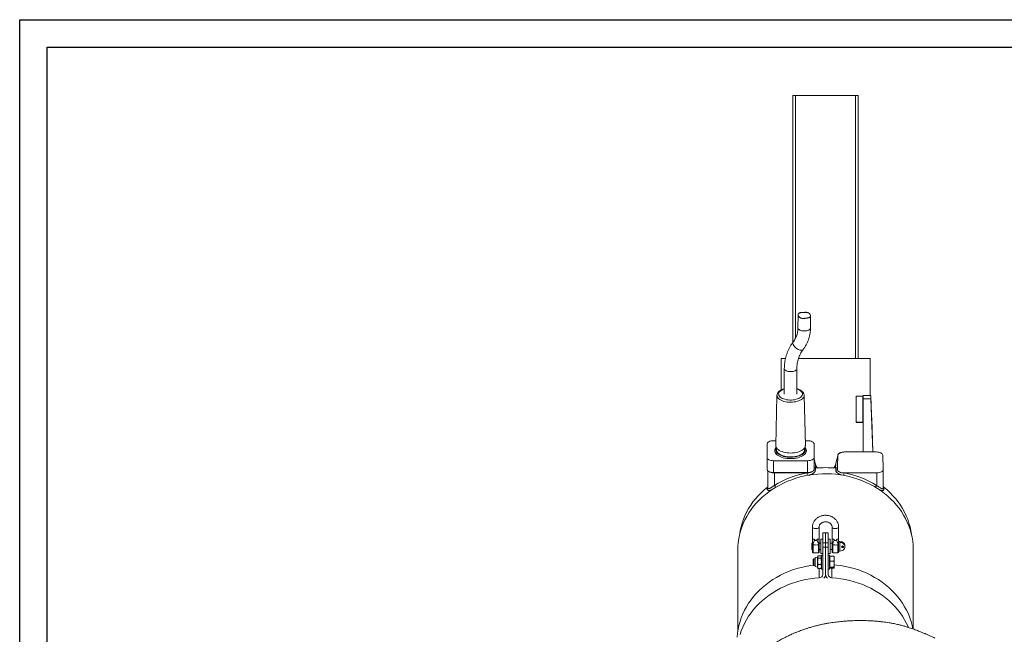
# Model space of a CAD drawing. Header units: millimetres. Extents: x 0 to 420, y 0 to 297.
# Tile 7 of 8: x 0 to 251, y 140 to 297. Entities that reach past the tile are written whole.
import ezdxf

# ---------------------------------------------------------------- set-up
doc = ezdxf.new("R2010")
doc.units = ezdxf.units.MM
doc.layers.add('AM_BOR', color=7, linetype='Continuous')

msp = doc.modelspace()

# ---------------------------------------------------------------- linework, layer by layer
at = {"color": 218, "linetype": 'Continuous', "lineweight": 30}
for p, q in [((7, 289.96), (412, 289.96)), ((7, 7), (7, 289.96))]:
    msp.add_line(p, q, dxfattribs=at)
at = {"color": 7, "linetype": 'Continuous', "lineweight": 15}
for p, q in [((196.92, 277.7), (196.92, 214.77)), ((197.59, 277.71), (212.92, 277.71)), ((213.59, 277.7), (213.59, 210.65)), ((198.24, 221.82), (198.23, 218.5)), ((201.41, 218.49), (201.42, 221.53)), ((195.04, 210.65), (193.92, 210.65)), ((193.92, 210.65), (193.92, 202.66)), ((216.59, 210.65), (198.34, 210.65)), ((216.59, 201.27), (216.59, 210.65)), ((194.75, 208.13), (194.75, 201.62)), ((197.93, 201.62), (197.93, 208.13)), ((192.88, 201.29), (192.57, 188.51)), ((192.88, 201.29), (192.88, 201.31)), ((200.11, 188.51), (199.8, 201.29)), ((213.09, 201.08), (213.09, 194.42)), ((214.76, 201.08), (213.09, 201.08)), ((214.76, 194.42), (214.76, 201.08)), ((216.77, 201.27), (214.84, 201.27)), ((214.84, 201.27), (214.84, 200.41)), ((216.79, 200.41), (214.84, 200.41)), ((214.84, 200.41), (214.84, 186.86)), ((217.29, 186.86), (216.79, 200.41)), ((216.84, 199.6), (216.89, 198.4)), ((213.09, 194.42), (214.76, 194.42)), ((213.09, 194.42), (213.09, 194.4)), ((213.09, 194.4), (214.76, 194.4)), ((214.76, 194.42), (214.76, 194.4)), ((217.01, 195.33), (217.33, 186.86)), ((190.34, 188.9), (190.34, 185.48)), ((192.6, 189.73), (192.01, 189.73)), ((200.67, 189.73), (200.08, 189.73)), ((202.34, 185.48), (202.34, 188.9)), ((192.57, 187.4), (192.57, 187.22)), ((192.76, 187.91), (192.76, 187.4)), ((199.92, 187.4), (199.92, 187.91)), ((200.11, 187.22), (200.11, 187.4)), ((208.3, 183.11), (208.41, 186.05)), ((218.15, 186.86), (210.1, 186.86)), ((219.81, 186.05), (219.94, 182.38)), ((190.34, 185.48), (190.34, 182.45)), ((192.01, 184.65), (200.67, 184.65)), ((192.01, 184.65), (192.01, 181.61)), ((200.67, 184.65), (200.67, 181.61)), ((202.34, 185.48), (202.34, 182.45)), ((208.28, 182.38), (208.3, 183.11)), ((190.57, 182.02), (190.57, 177.69)), ((192.01, 181.61), (200.67, 181.61)), ((200.54, 181.53), (192.24, 181.53)), ((192.24, 181.53), (192.24, 178.37)), ((200.54, 181.53), (200.54, 181.53)), ((209.97, 181.53), (209.97, 181.53)), ((218.28, 181.53), (209.97, 181.53)), ((218.28, 178.37), (218.28, 181.53)), ((219.94, 182.38), (219.94, 177.71)), ((201.92, 167.74), (201.92, 164.28)), ((203.59, 164.28), (203.59, 167.74)), ((205.26, 166.25), (204.59, 166.25)), ((204.59, 163.75), (204.59, 166.25)), ((205.92, 166.25), (205.26, 166.25)), ((205.26, 166.25), (205.26, 163.75)), ((205.92, 166.25), (205.92, 163.75)), ((206.92, 167.74), (206.92, 164.28)), ((208.59, 164.28), (208.59, 167.74)), ((201.84, 163.67), (201.76, 163.58)), ((201.76, 162.08), (201.76, 163.58)), ((201.92, 163.67), (201.84, 163.67)), ((201.84, 163.67), (201.84, 162)), ((201.92, 163.75), (201.92, 164.28)), ((201.92, 161.33), (201.92, 163.19)), ((203.59, 163.75), (203.59, 164.28)), ((204.09, 163.67), (203.59, 163.67)), ((203.59, 163.19), (203.59, 161.33)), ((204.59, 164.67), (204.09, 164.67)), ((204.09, 161.92), (204.09, 164.67)), ((204.59, 163.75), (205.26, 163.75)), ((204.59, 162.61), (204.59, 163.75)), ((205.26, 163.75), (205.92, 163.75)), ((205.26, 162.61), (205.26, 163.75)), ((206.42, 164.67), (205.92, 164.67)), ((205.92, 163.75), (205.92, 162.61)), ((206.42, 164.67), (206.42, 161)), ((206.92, 163.67), (206.42, 163.67)), ((206.92, 163.75), (206.92, 164.28)), ((206.92, 161.33), (206.92, 163.19)), ((208.59, 163.75), (208.59, 164.28)), ((208.92, 164.08), (208.59, 164.08)), ((208.59, 163.19), (208.59, 161.33)), ((208.92, 164.08), (208.92, 164.04)), ((208.92, 164.04), (208.92, 163.92)), ((208.92, 163.92), (208.92, 163.79)), ((208.92, 163.77), (208.92, 163.79)), ((208.92, 163.77), (208.92, 161.58)), ((182.92, 161.97), (182.92, 141.33)), ((201.76, 162.08), (201.84, 162)), ((201.84, 162), (201.92, 162)), ((202.09, 161.17), (203.42, 161.17)), ((203.59, 162), (204.09, 162)), ((204.09, 161), (204.09, 161.92)), ((204.09, 161), (204.59, 161)), ((204.59, 160.54), (204.26, 160.54)), ((204.26, 157.4), (204.26, 160.54)), ((205.26, 162.61), (204.59, 162.61)), ((204.59, 162.61), (204.59, 155.68)), ((205.92, 162.61), (205.26, 162.61)), ((205.26, 155.68), (205.26, 162.61)), ((205.92, 162.61), (205.92, 155.68)), ((205.92, 161), (206.42, 161)), ((206.26, 160.54), (205.92, 160.54)), ((206.26, 160.54), (206.26, 157.04)), ((206.42, 162), (206.92, 162)), ((207.09, 161.17), (208.42, 161.17)), ((208.59, 161.58), (208.92, 161.58)), ((210.17, 162.71), (210.17, 162.96)), ((227.59, 141.76), (227.59, 161.97)), ((202.24, 159.63), (202.09, 159.47)), ((202.09, 158.11), (202.09, 159.47)), ((202.09, 158.11), (202.24, 157.96)), ((202.59, 159.63), (202.24, 159.63)), ((202.24, 157.96), (202.24, 159.63)), ((203.17, 160.09), (202.59, 159.94)), ((202.59, 157.88), (202.59, 159.94)), ((203.31, 160.33), (203.17, 160.09)), ((203.17, 157.76), (203.17, 160.09)), ((203.37, 160.41), (204.06, 160.41)), ((203.37, 159.79), (204.06, 159.79)), ((203.37, 158.17), (204.06, 158.17)), ((204.26, 160.09), (204.12, 160.33)), ((206.36, 160.07), (206.26, 160.01)), ((206.36, 160.32), (207.34, 160.32)), ((206.36, 159.06), (206.36, 160.32)), ((206.36, 159.06), (207.34, 159.06)), ((206.36, 157.53), (206.36, 159.06)), ((207.34, 160.32), (207.4, 160.23)), ((207.42, 160.21), (207.42, 160.23)), ((207.42, 159.69), (207.42, 160.21)), ((207.42, 158.29), (207.42, 159.69)), ((207.42, 157.39), (207.42, 158.29)), ((202.24, 157.96), (202.59, 157.96)), ((202.59, 157.65), (202.59, 157.88)), ((202.59, 157.65), (203.17, 157.49)), ((203.17, 157.49), (203.17, 157.76)), ((203.17, 157.49), (203.31, 157.26)), ((203.37, 157.17), (203.32, 157.26)), ((203.37, 157.17), (204.06, 157.17)), ((204.12, 157.26), (204.06, 157.17)), ((204.12, 157.26), (204.26, 157.49)), ((204.26, 157.04), (204.26, 157.4)), ((204.26, 157.04), (204.59, 157.04)), ((205.92, 157.04), (206.26, 157.04)), ((206.26, 157.57), (206.36, 157.52)), ((206.36, 157.53), (207.34, 157.53)), ((206.36, 157.53), (206.36, 157.26)), ((206.36, 157.26), (207.34, 157.26)), ((207.42, 157.39), (207.34, 157.53)), ((207.42, 157.38), (207.42, 157.39)), ((207.42, 157.35), (207.42, 157.38))]:
    msp.add_line(p, q, dxfattribs=at)
at = {"color": 8, "linetype": 'Continuous', "lineweight": 15}
for p, q in [((197.59, 277.71), (197.59, 215.83)), ((212.92, 277.71), (212.92, 210.65)), ((201.39, 218.35), (201.41, 218.49)), ((197.91, 207.98), (197.93, 208.12)), ((202.67, 183.77), (202.7, 182.74)), ((207.85, 183.77), (207.81, 182.74)), ((202.09, 163.23), (202.09, 161.17)), ((203.42, 161.17), (203.42, 163.23)), ((207.09, 163.23), (207.09, 161.17)), ((208.42, 161.17), (208.42, 163.23)), ((203.66, 154.82), (203.66, 157.17)), ((206.85, 157.26), (206.85, 154.82))]:
    msp.add_line(p, q, dxfattribs=at)
at = {"color": 8, "linetype": 'Continuous', "lineweight": 15, "flags": 128}
for points in [[(198.23, 218.5), (198.23, 218.48), (198.26, 218.33), (198.36, 218.18), (198.51, 218.04), (198.71, 217.92), (198.96, 217.82), (199.23, 217.75), (199.53, 217.71), (199.85, 217.7), (200.16, 217.71), (200.45, 217.76), (200.72, 217.84), (200.96, 217.94), (201.16, 218.06), (201.3, 218.2), (201.39, 218.35)], [(197.02, 214.89), (196.96, 214.78), (196.93, 214.61), (196.95, 214.42), (197.02, 214.21), (197.14, 213.98), (197.31, 213.75), (197.51, 213.54), (197.75, 213.33), (198, 213.15), (198.27, 213), (198.53, 212.88), (198.79, 212.81), (199.02, 212.78), (199.23, 212.79), (199.4, 212.85), (199.53, 212.95), (199.56, 212.97)], [(194.75, 208.13), (194.75, 208.11), (194.79, 207.96), (194.88, 207.81), (195.03, 207.67), (195.23, 207.55), (195.48, 207.46), (195.76, 207.39), (196.06, 207.34), (196.37, 207.33), (196.68, 207.35), (196.97, 207.4), (197.25, 207.47), (197.48, 207.57), (197.68, 207.69), (197.82, 207.83), (197.91, 207.98)], [(199.8, 201.29), (199.8, 201.28), (199.77, 201.06), (199.69, 200.83), (199.55, 200.62), (199.35, 200.41), (199.1, 200.23), (198.8, 200.05), (198.47, 199.9), (198.09, 199.78), (197.69, 199.68), (197.26, 199.6), (196.82, 199.56), (196.37, 199.54), (195.92, 199.55), (195.47, 199.59), (195.04, 199.67), (194.63, 199.76), (194.26, 199.89), (193.91, 200.04), (193.61, 200.21), (193.36, 200.39), (193.16, 200.59), (193.01, 200.81), (192.92, 201.03), (192.88, 201.26), (192.88, 201.29)], [(197.93, 202.92), (197.96, 202.91), (198.3, 202.78), (198.6, 202.64), (198.86, 202.47), (199.08, 202.29), (199.23, 202.09), (199.34, 201.88), (199.38, 201.67), (199.37, 201.46), (199.29, 201.25), (199.16, 201.05), (198.97, 200.86), (198.74, 200.68), (198.45, 200.53), (198.13, 200.39), (197.77, 200.28), (197.38, 200.19), (196.97, 200.13), (196.55, 200.1), (196.13, 200.1), (195.71, 200.13), (195.3, 200.19), (194.91, 200.28), (194.55, 200.39), (194.23, 200.53), (193.94, 200.69), (193.71, 200.86), (193.52, 201.05), (193.39, 201.26), (193.32, 201.46), (193.3, 201.68), (193.35, 201.89), (193.45, 202.09), (193.61, 202.29), (193.82, 202.47), (194.08, 202.64), (194.39, 202.79), (194.73, 202.91), (194.75, 202.92)], [(200, 188.04), (200.11, 187.9), (200.26, 187.67), (200.34, 187.43), (200.37, 187.19), (200.34, 186.94), (200.26, 186.71), (200.11, 186.47), (199.91, 186.25), (199.66, 186.04), (199.36, 185.85), (199.02, 185.68), (198.63, 185.53), (198.22, 185.4), (197.77, 185.3), (197.31, 185.23), (196.83, 185.19), (196.34, 185.17), (195.86, 185.19), (195.38, 185.23), (194.91, 185.3), (194.47, 185.4), (194.05, 185.53), (193.67, 185.68), (193.32, 185.85), (193.02, 186.04), (192.77, 186.25), (192.57, 186.47), (192.43, 186.71), (192.34, 186.94), (192.31, 187.19), (192.34, 187.43), (192.43, 187.67), (192.57, 187.9), (192.68, 188.04)], [(203.59, 167.74), (203.58, 167.68), (203.52, 167.58), (203.4, 167.48), (203.24, 167.4), (203.04, 167.35), (202.81, 167.33), (202.59, 167.33), (202.37, 167.37), (202.19, 167.44), (202.05, 167.52), (201.96, 167.63), (201.92, 167.74)], [(206.92, 167.74), (206.93, 167.68), (206.99, 167.58), (207.11, 167.48), (207.28, 167.4), (207.48, 167.35), (207.7, 167.33), (207.93, 167.33), (208.14, 167.37), (208.33, 167.44), (208.47, 167.52), (208.56, 167.63), (208.59, 167.74)]]:
    msp.add_lwpolyline(points, dxfattribs=at)
at = {"color": 7, "linetype": 'Continuous', "lineweight": 15, "flags": 128}
for points in [[(192.01, 189.73), (191.68, 189.71), (191.37, 189.67), (191.08, 189.59), (190.83, 189.49), (190.62, 189.36), (190.47, 189.21), (190.37, 189.06), (190.34, 188.9)], [(200.11, 188.51), (200.1, 188.39), (200.05, 188.16), (199.94, 187.93), (199.77, 187.71), (199.55, 187.5), (199.27, 187.3), (198.95, 187.13), (198.59, 186.98), (198.2, 186.85), (197.77, 186.74), (197.32, 186.67), (196.86, 186.62), (196.39, 186.6), (195.92, 186.62), (195.45, 186.66), (195, 186.73), (194.57, 186.82), (194.17, 186.95), (193.8, 187.1), (193.47, 187.27), (193.19, 187.46), (192.95, 187.66), (192.77, 187.88), (192.65, 188.11), (192.59, 188.34), (192.57, 188.51)], [(202.34, 188.9), (202.31, 189.06), (202.21, 189.21), (202.06, 189.36), (201.85, 189.49), (201.6, 189.59), (201.31, 189.67), (201, 189.71), (200.67, 189.73)], [(199.95, 187.95), (200.03, 187.78), (200.1, 187.55), (200.1, 187.31), (200.05, 187.07), (199.94, 186.84), (199.77, 186.62), (199.55, 186.42), (199.27, 186.22), (198.95, 186.05), (198.59, 185.89), (198.2, 185.77), (197.77, 185.66), (197.32, 185.59), (196.86, 185.54), (196.39, 185.52), (195.92, 185.53), (195.45, 185.57), (195, 185.64), (194.57, 185.74), (194.17, 185.87), (193.8, 186.02), (193.47, 186.19), (193.19, 186.37), (192.95, 186.58), (192.77, 186.8), (192.65, 187.03), (192.59, 187.26), (192.58, 187.5), (192.63, 187.73), (192.73, 187.95)], [(199.92, 187.4), (199.91, 187.25), (199.84, 187.02), (199.72, 186.8), (199.53, 186.59), (199.3, 186.39), (199.02, 186.21), (198.69, 186.05), (198.33, 185.91), (197.93, 185.8), (197.5, 185.71), (197.06, 185.65), (196.61, 185.62), (196.15, 185.62), (195.69, 185.64), (195.25, 185.7), (194.82, 185.78), (194.42, 185.89), (194.05, 186.03), (193.71, 186.19), (193.42, 186.36), (193.18, 186.56), (192.99, 186.77), (192.86, 186.99), (192.78, 187.21), (192.76, 187.4)], [(219.81, 186.05), (219.78, 186.21), (219.68, 186.36), (219.52, 186.5), (219.32, 186.63), (219.06, 186.73), (218.78, 186.8), (218.47, 186.85), (218.15, 186.86)], [(190.34, 185.48), (190.37, 185.32), (190.47, 185.16), (190.62, 185.02), (190.83, 184.89), (191.08, 184.79), (191.37, 184.71), (191.68, 184.66), (192.01, 184.65)], [(200.67, 184.65), (201, 184.66), (201.31, 184.71), (201.6, 184.79), (201.85, 184.89), (202.06, 185.02), (202.21, 185.16), (202.31, 185.32), (202.34, 185.48)], [(227.59, 161.97), (227.59, 162.17), (227.55, 163.16), (227.45, 164.15), (227.29, 165.14), (227.07, 166.12), (226.8, 167.08), (226.46, 168.04), (226.07, 168.98), (225.63, 169.89), (225.13, 170.79), (224.58, 171.67), (223.98, 172.52), (223.33, 173.34), (222.63, 174.13), (221.88, 174.88), (221.09, 175.61), (220.26, 176.3), (219.39, 176.95), (218.48, 177.56), (217.54, 178.13), (216.56, 178.65), (215.55, 179.13), (214.52, 179.57), (213.46, 179.96), (212.38, 180.3), (211.28, 180.59), (210.17, 180.84), (209.04, 181.03), (207.9, 181.18), (206.76, 181.27), (205.61, 181.31), (204.46, 181.3), (203.31, 181.24), (202.17, 181.13), (201.03, 180.96), (199.91, 180.75), (198.8, 180.49), (197.71, 180.17), (196.64, 179.81), (195.59, 179.4), (194.56, 178.95), (193.57, 178.45), (192.6, 177.91), (191.67, 177.32), (190.78, 176.7), (189.92, 176.03), (189.11, 175.33), (188.33, 174.59), (187.61, 173.82), (186.93, 173.02), (186.29, 172.19), (185.71, 171.33), (185.18, 170.44), (184.7, 169.54), (184.28, 168.61), (183.91, 167.67), (183.6, 166.71), (183.35, 165.74), (183.16, 164.75), (183.02, 163.76), (182.94, 162.77), (182.92, 161.97)], [(190.34, 182.45), (190.37, 182.29), (190.47, 182.13), (190.62, 181.99), (190.83, 181.86), (191.08, 181.76), (191.37, 181.68), (191.68, 181.63), (192.01, 181.61)], [(200.67, 181.61), (201, 181.63), (201.31, 181.68), (201.6, 181.76), (201.85, 181.86), (202.06, 181.99), (202.21, 182.13), (202.31, 182.29), (202.34, 182.45)], [(202.64, 182.73), (202.65, 182.73), (202.66, 182.25)], [(207.86, 182.25), (207.87, 182.73), (207.87, 182.73)], [(218.28, 181.53), (218.6, 181.55), (218.92, 181.6), (219.21, 181.68), (219.46, 181.78), (219.67, 181.91), (219.82, 182.06), (219.91, 182.21), (219.94, 182.38)], [(190.43, 177.89), (189.61, 177.2), (188.83, 176.49), (188.1, 175.73), (187.41, 174.95), (186.77, 174.14), (186.18, 173.3), (185.64, 172.43), (185.15, 171.54), (184.72, 170.63), (184.34, 169.71), (184.01, 168.76), (183.75, 167.81), (183.54, 166.84), (183.39, 165.9)], [(227.13, 165.9), (226.98, 166.84), (226.77, 167.81), (226.5, 168.76), (226.18, 169.71), (225.8, 170.63), (225.37, 171.54), (224.88, 172.43), (224.34, 173.3), (223.75, 174.14), (223.11, 174.95), (222.42, 175.73), (221.68, 176.49), (220.91, 177.2), (220.09, 177.89)], [(208.92, 164.04), (209.2, 164.01), (209.47, 163.93), (209.7, 163.81), (209.9, 163.63), (210.05, 163.43), (210.14, 163.2), (210.17, 162.96)], [(208.92, 163.79), (209.2, 163.76), (209.47, 163.68), (209.7, 163.56), (209.9, 163.38), (210.05, 163.18), (210.14, 162.95), (210.17, 162.71), (210.14, 162.47), (210.05, 162.24), (209.9, 162.03), (209.7, 161.86), (209.47, 161.73), (209.2, 161.65), (208.92, 161.63)], [(209.59, 162.93), (209.69, 162.91), (209.77, 162.86), (209.82, 162.79), (209.84, 162.71), (209.82, 162.63), (209.77, 162.56), (209.69, 162.51), (209.59, 162.49), (209.5, 162.51), (209.41, 162.56), (209.36, 162.63), (209.34, 162.71), (209.36, 162.79), (209.41, 162.86), (209.5, 162.91), (209.59, 162.93)], [(202.19, 158.02), (201.35, 157.9), (200.21, 157.7), (199.08, 157.45), (197.96, 157.15), (196.87, 156.8), (195.8, 156.4), (194.76, 155.95), (193.74, 155.46), (192.75, 154.92), (191.8, 154.34), (190.88, 153.72), (190, 153.05), (189.17, 152.35), (188.37, 151.61), (187.62, 150.84), (186.92, 150.03), (186.27, 149.2), (185.66, 148.33), (185.11, 147.44), (184.62, 146.53), (184.18, 145.59), (183.79, 144.64), (183.47, 143.67), (183.2, 142.69), (182.99, 141.7), (182.84, 140.69), (182.75, 139.69)], [(207.42, 158.11), (208.01, 158.05), (209.17, 157.9), (210.31, 157.7), (211.44, 157.45), (212.55, 157.15), (213.64, 156.8), (214.71, 156.4), (215.76, 155.95), (216.78, 155.46), (217.76, 154.92), (218.72, 154.34), (219.63, 153.72), (220.51, 153.05), (221.35, 152.35), (222.14, 151.61), (222.89, 150.84), (223.6, 150.03), (224.25, 149.2), (224.85, 148.33), (225.4, 147.44), (225.9, 146.53), (226.34, 145.59), (226.72, 144.64), (227.05, 143.67), (227.32, 142.69), (227.51, 141.8)], [(203.66, 154.82), (202.5, 154.72), (201.35, 154.57), (200.21, 154.37), (199.08, 154.12), (197.96, 153.82), (196.87, 153.47), (195.8, 153.07), (194.76, 152.62), (193.74, 152.13), (192.75, 151.59), (191.8, 151.01), (190.88, 150.38), (190, 149.72), (189.17, 149.02), (188.37, 148.28), (187.62, 147.5), (186.92, 146.7), (186.27, 145.86), (185.66, 145), (185.11, 144.11), (184.62, 143.19), (184.18, 142.26), (183.79, 141.31), (183.47, 140.34)], [(206.85, 154.82), (208.01, 154.72), (209.17, 154.57), (210.31, 154.37), (211.44, 154.12), (212.55, 153.82), (213.64, 153.47), (214.71, 153.07), (215.76, 152.62), (216.78, 152.13), (217.76, 151.59), (218.72, 151.01), (219.63, 150.38), (220.51, 149.72), (221.35, 149.02), (222.14, 148.28), (222.89, 147.5), (223.6, 146.7), (224.25, 145.86), (224.85, 145), (225.4, 144.11), (225.9, 143.19), (226.34, 142.26), (226.37, 142.18)]]:
    msp.add_lwpolyline(points, dxfattribs=at)
at = {"color": 7, "linetype": 'Continuous', "lineweight": 15}
for centre, radius, start, end in [((197.42, 203.58), 74.13, 89.8711, 90.3864), ((213.09, 203.58), 74.13, 89.6136, 90.1289), ((192.19, 184.31), 2.78, 248.1166, 270.9659), ((204.91, 157.56), 24.36, 100.3357, 121.3385), ((205.26, 157.49), 25.38, 84.3156, 95.6844), ((207.92, 182.79), 0.541, 262.9417, 311.2287), ((205.6, 157.56), 24.36, 58.6615, 79.6643), ((190.17, 177.71), 0.401, 306.4537, 358.9953), ((220.34, 177.71), 0.401, 181.0047, 233.5463), ((202.05, 163.02), 0.209, 79.1636, 127.5033), ((191.01, 169), 12.33, 333.8572, 338.508), ((214.51, 169), 12.33, 201.492, 206.1427), ((203.46, 163.02), 0.209, 52.4967, 100.8364), ((207.05, 163.02), 0.209, 79.1636, 127.5033), ((196.01, 169), 12.33, 333.8573, 338.508), ((219.51, 169), 12.33, 201.492, 206.1428), ((208.46, 163.02), 0.209, 52.4967, 100.8364), ((202.09, 161.33), 0.167, 180, 270), ((203.42, 161.33), 0.167, 270, 0), ((207.09, 161.33), 0.167, 180, 270), ((208.42, 161.33), 0.167, 270, 0), ((209.59, 163.01), 0.269, 220.5858, 319.4142), ((203.66, 155.75), 0.929, 269.858, 355.9673), ((203.9, 155.71), 1.36, 311.1689, 359.0038), ((206.62, 155.71), 1.36, 180.9962, 228.8311), ((206.85, 155.75), 0.929, 184.0327, 270.142)]:
    msp.add_arc(centre, radius, start, end, dxfattribs=at)
at = {"color": 8, "linetype": 'Continuous', "lineweight": 15}
for centre, radius, start, end in [((196.91, 180.61), 3.75, 4.3404, 14.1966), ((196.92, 180.61), 3.74, 4.3173, 14.2188), ((202.6, 182.8), 0.557, 240.4368, 276.6404), ((213.61, 180.61), 3.75, 165.8034, 175.6596), ((213.6, 180.61), 3.74, 165.7812, 175.6827), ((191.17, 177.47), 1.4, 16.1413, 40.2935), ((219.34, 177.47), 1.4, 139.7065, 163.8587)]:
    msp.add_arc(centre, radius, start, end, dxfattribs=at)
at = {"color": 7, "linetype": 'Continuous', "lineweight": 15}
for centre, major_axis, ratio, start_param, end_param in [((216.9, 197.94), (-0.13, 3.33), 0.002331, 5.235897, 7.016133), ((216.94, 196.74), (-0.13, 3.33), 0.002331, 4.275966, 5.235897), ((200.54, 182.36), (1.69, 0), 0.492404, 4.712389, 5.770554), ((209.97, 182.36), (1.69, 0), 0.492404, 3.124139, 4.712389), ((205.26, 598.26), (21.99, 644.79), 0.001007, 2.280993, 2.282004), ((205.26, 598.26), (-21.99, 644.79), 0.001007, 4.001181, 4.002192)]:
    msp.add_ellipse(centre, major_axis=major_axis, ratio=ratio, start_param=start_param, end_param=end_param, dxfattribs=at)
msp.add_ellipse((216.9, 197.74), major_axis=(-0.04, 1.04), ratio=0.002331, dxfattribs=at)
for points, knots in [([(201.39, 221.37), (201.37, 221.32), (201.35, 221.28), (201.29, 221.21), (201.27, 221.19), (201.22, 221.16), (201.19, 221.14), (201.11, 221.1), (201.04, 221.07), (200.94, 221.04), (200.9, 221.04), (200.82, 221.02), (200.78, 221.02), (200.69, 221.01), (200.65, 221), (200.56, 220.99), (200.51, 220.99), (200.37, 220.97), (200.27, 220.96), (200.12, 220.94), (200.07, 220.93), (199.96, 220.92), (199.91, 220.91), (199.75, 220.89), (199.65, 220.88), (199.49, 220.88), (199.44, 220.88), (199.34, 220.89), (199.29, 220.89), (199.2, 220.91), (199.15, 220.92), (199.06, 220.95), (199.01, 220.97), (198.88, 221.02), (198.8, 221.06), (198.68, 221.14), (198.65, 221.16), (198.58, 221.21), (198.55, 221.24), (198.46, 221.33), (198.41, 221.38), (198.33, 221.51), (198.3, 221.57), (198.26, 221.66), (198.25, 221.69), (198.24, 221.75), (198.24, 221.78), (198.24, 221.86), (198.24, 221.92), (198.27, 222), (198.28, 222.02), (198.31, 222.07), (198.33, 222.09), (198.39, 222.16), (198.44, 222.2), (198.55, 222.26), (198.61, 222.29), (198.72, 222.33), (198.76, 222.34), (198.84, 222.36), (198.88, 222.37), (199.01, 222.39), (199.1, 222.41), (199.24, 222.42), (199.29, 222.42), (199.39, 222.43), (199.44, 222.43), (199.59, 222.43), (199.7, 222.44), (199.86, 222.44), (199.91, 222.44), (200.01, 222.44), (200.07, 222.45), (200.17, 222.45), (200.22, 222.45), (200.32, 222.44), (200.37, 222.44), (200.51, 222.43), (200.61, 222.41), (200.74, 222.38), (200.78, 222.36), (200.86, 222.32), (200.9, 222.3), (200.98, 222.26), (201.01, 222.23), (201.08, 222.18), (201.11, 222.15), (201.2, 222.05), (201.25, 221.99), (201.31, 221.89), (201.33, 221.86), (201.36, 221.79), (201.37, 221.76), (201.4, 221.66), (201.42, 221.6), (201.42, 221.51), (201.42, 221.48), (201.41, 221.43), (201.4, 221.4), (201.39, 221.37)], [0, 0, 0, 0, 0.03125, 0.03125, 0.046875, 0.046875, 0.0625, 0.0625, 0.09375, 0.09375, 0.109375, 0.109375, 0.125, 0.125, 0.140625, 0.140625, 0.15625, 0.15625, 0.1875, 0.1875, 0.203125, 0.203125, 0.21875, 0.21875, 0.25, 0.25, 0.265625, 0.265625, 0.28125, 0.28125, 0.296875, 0.296875, 0.3125, 0.3125, 0.34375, 0.34375, 0.359375, 0.359375, 0.375, 0.375, 0.40625, 0.40625, 0.4375, 0.4375, 0.453125, 0.453125, 0.46875, 0.46875, 0.5, 0.5, 0.515625, 0.515625, 0.53125, 0.53125, 0.5625, 0.5625, 0.59375, 0.59375, 0.609375, 0.609375, 0.625, 0.625, 0.65625, 0.65625, 0.671875, 0.671875, 0.6875, 0.6875, 0.71875, 0.71875, 0.734375, 0.734375, 0.75, 0.75, 0.765625, 0.765625, 0.78125, 0.78125, 0.8125, 0.8125, 0.828125, 0.828125, 0.84375, 0.84375, 0.859375, 0.859375, 0.875, 0.875, 0.90625, 0.90625, 0.921875, 0.921875, 0.9375, 0.9375, 0.96875, 0.96875, 0.984375, 0.984375, 1, 1, 1, 1]), ([(198.23, 218.5), (198.23, 218.41), (198.22, 218.13), (198.18, 217.67), (198.08, 217.12), (197.93, 216.59), (197.72, 216.07), (197.47, 215.57), (197.23, 215.18), (197.07, 214.96), (197.02, 214.89)], [0, 0, 0, 0, 0.067828, 0.211238, 0.355137, 0.499671, 0.644637, 0.789749, 0.93465, 1, 1, 1, 1]), ([(199.56, 212.97), (199.63, 213.08), (199.85, 213.38), (200.17, 213.88), (200.5, 214.49), (200.78, 215.13), (201.01, 215.78), (201.19, 216.45), (201.32, 217.13), (201.4, 217.81), (201.41, 218.27), (201.41, 218.49)], [0, 0, 0, 0, 0.067686, 0.1851697, 0.3025168, 0.4197074, 0.5367966, 0.6538418, 0.7708856, 0.8879887, 1, 1, 1, 1]), ([(197.02, 214.89), (196.93, 214.78), (196.69, 214.45), (196.33, 213.9), (195.96, 213.23), (195.64, 212.53), (195.36, 211.82), (195.13, 211.09), (194.96, 210.35), (194.84, 209.59), (194.76, 208.85), (194.75, 208.36), (194.75, 208.13)], [0, 0, 0, 0, 0.059876, 0.165677, 0.271384, 0.37698, 0.482498, 0.587976, 0.69344, 0.798929, 0.904476, 1, 1, 1, 1]), ([(197.93, 208.13), (197.93, 208.23), (197.94, 208.55), (197.98, 209.09), (198.08, 209.73), (198.23, 210.36), (198.44, 210.97), (198.69, 211.56), (198.99, 212.13), (199.28, 212.6), (199.48, 212.88), (199.56, 212.97)], [0, 0, 0, 0, 0.059982, 0.183732, 0.307748, 0.432119, 0.556758, 0.681553, 0.806348, 0.931003, 1, 1, 1, 1]), ([(194.75, 202.99), (194.66, 202.96), (194.45, 202.9), (194.14, 202.78), (193.82, 202.61), (193.53, 202.43), (193.29, 202.21), (193.11, 201.98), (192.98, 201.74), (192.9, 201.52), (192.89, 201.37), (192.89, 201.31)], [0, 0, 0, 0, 0.084097, 0.206786, 0.33049, 0.455251, 0.58052, 0.704321, 0.810985, 0.925248, 1, 1, 1, 1]), ([(199.79, 201.29), (199.79, 201.34), (199.79, 201.48), (199.73, 201.69), (199.62, 201.92), (199.46, 202.14), (199.25, 202.34), (198.99, 202.53), (198.7, 202.71), (198.36, 202.85), (198.1, 202.95), (197.95, 202.98), (197.93, 202.99)], [0, 0, 0, 0, 0.063511, 0.168477, 0.274461, 0.38395, 0.498212, 0.616823, 0.73805, 0.859985, 0.98148, 1, 1, 1, 1]), ([(210.1, 186.86), (209.99, 186.86), (209.88, 186.86), (209.72, 186.84), (209.67, 186.84), (209.57, 186.82), (209.51, 186.81), (209.36, 186.78), (209.27, 186.76), (209.08, 186.7), (209, 186.67), (208.84, 186.59), (208.77, 186.55), (208.68, 186.48), (208.65, 186.46), (208.59, 186.41), (208.57, 186.39), (208.5, 186.31), (208.47, 186.26), (208.42, 186.16), (208.41, 186.1), (208.41, 186.05)], [0, 0, 0, 0, 0.125, 0.125, 0.1875, 0.1875, 0.25, 0.25, 0.375, 0.375, 0.5, 0.5, 0.625, 0.625, 0.6875, 0.6875, 0.75, 0.75, 0.875, 0.875, 1, 1, 1, 1]), ([(202.48, 184.56), (202.48, 184.57), (202.44, 184.72), (202.39, 184.88), (202.35, 185.05), (202.34, 185.08)], [0, 0, 0, 0, 0.056782, 0.79916, 1, 1, 1, 1]), ([(202.67, 183.77), (202.64, 183.9), (202.58, 184.16), (202.51, 184.47), (202.43, 184.75), (202.38, 184.95), (202.35, 185.06), (202.34, 185.08)], [0, 0, 0, 0, 0.225596, 0.461708, 0.708366, 0.959573, 1, 1, 1, 1]), ([(203.21, 182.78), (203.08, 182.93), (202.82, 183.24), (202.71, 183.62), (202.65, 183.82)], [0, 0, 0, 0, 0.46958, 1, 1, 1, 1]), ([(207.86, 183.82), (207.81, 183.65), (207.72, 183.32), (207.5, 182.97), (207.33, 182.81), (207.28, 182.77)], [0, 0, 0, 0, 0.455148, 0.860165, 1, 1, 1, 1]), ([(208.3, 183.11), (208.3, 183.1), (208.3, 183.08), (208.29, 183.04), (208.28, 183.02), (208.24, 182.95), (208.21, 182.91), (208.15, 182.85), (208.13, 182.83), (208.09, 182.8), (208.06, 182.79), (207.99, 182.75), (207.93, 182.73), (207.87, 182.73)], [0, 0, 0, 0, 0.125, 0.125, 0.25, 0.25, 0.5, 0.5, 0.625, 0.625, 0.75, 0.75, 1, 1, 1, 1]), ([(208.26, 185.4), (208.25, 185.36), (208.21, 185.21), (208.14, 184.96), (208.08, 184.74), (208.04, 184.6), (208.04, 184.58)], [0, 0, 0, 0, 0.148003, 0.531263, 0.935838, 1, 1, 1, 1]), ([(202.64, 182.73), (202.6, 182.74), (202.5, 182.75), (202.4, 182.81), (202.36, 182.86), (202.34, 182.88)], [0, 0, 0, 0, 0.391058, 0.779392, 1, 1, 1, 1]), ([(190.43, 177.89), (190.47, 177.92), (190.54, 177.99), (190.56, 178.07), (190.57, 178.11)], [0, 0, 0, 0, 0.55774, 1, 1, 1, 1]), ([(190.57, 177.71), (190.57, 177.67), (190.58, 177.64), (190.59, 177.59), (190.6, 177.57), (190.63, 177.53), (190.65, 177.52), (190.69, 177.5), (190.72, 177.5), (190.8, 177.5), (190.86, 177.51), (190.96, 177.54), (191, 177.56), (191.07, 177.59), (191.11, 177.61), (191.23, 177.67), (191.31, 177.71), (191.44, 177.79), (191.48, 177.82), (191.57, 177.88), (191.62, 177.91), (191.76, 178.01), (191.85, 178.07), (192.04, 178.22), (192.14, 178.29), (192.24, 178.37)], [0, 0, 0, 0, 0.0625, 0.0625, 0.125, 0.125, 0.1875, 0.1875, 0.25, 0.25, 0.375, 0.375, 0.4375, 0.4375, 0.5, 0.5, 0.625, 0.625, 0.6875, 0.6875, 0.75, 0.75, 0.875, 0.875, 1, 1, 1, 1]), ([(218.28, 178.37), (218.38, 178.29), (218.47, 178.22), (218.62, 178.11), (218.67, 178.07), (218.76, 178.01), (218.81, 177.97), (218.95, 177.88), (219.04, 177.82), (219.21, 177.71), (219.29, 177.67), (219.45, 177.59), (219.52, 177.55), (219.62, 177.52), (219.66, 177.51), (219.72, 177.5), (219.75, 177.5), (219.8, 177.5), (219.82, 177.5), (219.86, 177.52), (219.87, 177.52), (219.88, 177.53), (219.89, 177.54), (219.91, 177.57), (219.93, 177.59), (219.94, 177.64), (219.94, 177.67), (219.94, 177.71)], [0, 0, 0, 0, 0.125, 0.125, 0.1875, 0.1875, 0.25, 0.25, 0.375, 0.375, 0.5, 0.5, 0.625, 0.625, 0.6875, 0.6875, 0.75, 0.75, 0.8125, 0.8125, 0.84375, 0.84375, 0.875, 0.875, 0.9375, 0.9375, 1, 1, 1, 1]), ([(219.94, 178.12), (219.94, 178.1), (219.95, 178.03), (220.01, 177.95), (220.07, 177.9), (220.09, 177.89)], [0, 0, 0, 0, 0.213975, 0.750341, 1, 1, 1, 1]), ([(208.59, 167.74), (208.59, 167.82), (208.58, 168.03), (208.53, 168.35), (208.42, 168.72), (208.26, 169.06), (208.05, 169.39), (207.8, 169.69), (207.51, 169.96), (207.18, 170.2), (206.83, 170.4), (206.44, 170.55), (206.04, 170.66), (205.62, 170.73), (205.2, 170.75), (204.78, 170.72), (204.36, 170.64), (203.96, 170.51), (203.58, 170.34), (203.23, 170.13), (202.9, 169.88), (202.62, 169.59), (202.38, 169.27), (202.19, 168.93), (202.04, 168.57), (201.96, 168.2), (201.93, 167.93), (201.92, 167.77), (201.92, 167.74)], [0, 0, 0, 0, 0.0248235, 0.0641436, 0.1034571, 0.1428375, 0.18236, 0.2220774, 0.2620154, 0.3021754, 0.3425386, 0.3830751, 0.4237518, 0.4645385, 0.5054105, 0.5463481, 0.5873308, 0.6283368, 0.6693395, 0.7103022, 0.7511773, 0.7919099, 0.8324449, 0.872738, 0.9127669, 0.952539, 0.9898606, 1, 1, 1, 1]), ([(203.59, 167.74), (203.59, 167.77), (203.59, 167.88), (203.63, 168.06), (203.73, 168.29), (203.88, 168.5), (204.07, 168.68), (204.29, 168.83), (204.55, 168.95), (204.82, 169.03), (205.11, 169.07), (205.4, 169.07), (205.69, 169.03), (205.96, 168.96), (206.21, 168.84), (206.43, 168.69), (206.61, 168.52), (206.76, 168.33), (206.86, 168.13), (206.92, 167.93), (206.92, 167.8), (206.92, 167.74)], [0, 0, 0, 0, 0.023991, 0.085207, 0.145328, 0.203149, 0.258931, 0.313338, 0.366922, 0.420035, 0.472879, 0.525562, 0.578145, 0.630665, 0.6832, 0.735887, 0.788961, 0.842798, 0.897921, 0.954946, 1, 1, 1, 1]), ([(201.92, 164.28), (201.92, 164.28), (201.92, 164.29), (201.92, 164.32), (201.93, 164.38), (201.94, 164.48), (201.96, 164.59), (202.03, 164.68), (202.12, 164.7), (202.2, 164.68), (202.29, 164.64), (202.39, 164.58), (202.45, 164.52), (202.48, 164.48)], [0, 0, 0, 0, 0.002307, 0.052188, 0.102033, 0.201383, 0.395595, 0.577915, 0.685251, 0.75492, 0.830951, 0.906601, 1, 1, 1, 1]), ([(201.92, 163.75), (201.92, 163.73), (201.93, 163.71), (201.94, 163.67), (201.94, 163.65), (201.96, 163.63), (201.97, 163.62), (201.99, 163.61), (202, 163.6), (202.02, 163.59), (202.03, 163.59), (202.05, 163.58), (202.06, 163.57), (202.08, 163.57)], [0, 0, 0, 0, 0.25, 0.25, 0.5, 0.5, 0.625, 0.625, 0.75, 0.75, 0.875, 0.875, 1, 1, 1, 1]), ([(203.42, 163.23), (203.2, 163.19), (202.98, 163.16), (202.65, 163.16), (202.54, 163.17), (202.31, 163.19), (202.2, 163.21), (202.09, 163.23)], [0, 0, 0, 0, 0.5, 0.5, 0.75, 0.75, 1, 1, 1, 1]), ([(202.48, 164.48), (202.53, 164.43), (202.6, 164.36), (202.73, 164.32), (202.82, 164.33), (202.93, 164.38), (203, 164.44), (203.04, 164.48)], [0, 0, 0, 0, 0.32154, 0.456233, 0.591726, 0.747997, 1, 1, 1, 1]), ([(203.04, 164.48), (203.07, 164.52), (203.13, 164.58), (203.23, 164.64), (203.31, 164.68), (203.4, 164.7), (203.49, 164.68), (203.55, 164.59), (203.58, 164.48), (203.59, 164.38), (203.59, 164.32), (203.59, 164.29), (203.59, 164.28), (203.59, 164.28)], [0, 0, 0, 0, 0.093399, 0.169049, 0.24508, 0.314749, 0.422085, 0.604405, 0.798617, 0.897967, 0.947812, 0.997693, 1, 1, 1, 1]), ([(203.59, 163.75), (203.59, 163.73), (203.59, 163.71), (203.58, 163.67), (203.57, 163.65), (203.55, 163.62), (203.53, 163.61), (203.5, 163.59), (203.49, 163.59), (203.46, 163.58), (203.45, 163.57), (203.44, 163.57)], [0, 0, 0, 0, 0.25, 0.25, 0.5, 0.5, 0.75, 0.75, 0.875, 0.875, 1, 1, 1, 1]), ([(206.92, 164.28), (206.92, 164.28), (206.92, 164.29), (206.92, 164.32), (206.93, 164.38), (206.94, 164.48), (206.96, 164.59), (207.03, 164.68), (207.12, 164.7), (207.2, 164.68), (207.29, 164.64), (207.39, 164.58), (207.45, 164.52), (207.48, 164.48)], [0, 0, 0, 0, 0.002307, 0.052188, 0.102033, 0.201383, 0.395595, 0.577915, 0.685251, 0.75492, 0.830951, 0.906601, 1, 1, 1, 1]), ([(206.92, 163.75), (206.92, 163.73), (206.93, 163.71), (206.94, 163.67), (206.94, 163.65), (206.96, 163.63), (206.97, 163.62), (206.99, 163.61), (207, 163.6), (207.02, 163.59), (207.03, 163.59), (207.05, 163.58), (207.06, 163.57), (207.08, 163.57)], [0, 0, 0, 0, 0.25, 0.25, 0.5, 0.5, 0.625, 0.625, 0.75, 0.75, 0.875, 0.875, 1, 1, 1, 1]), ([(208.42, 163.23), (208.2, 163.19), (207.98, 163.16), (207.65, 163.16), (207.54, 163.17), (207.31, 163.19), (207.2, 163.21), (207.09, 163.23)], [0, 0, 0, 0, 0.5, 0.5, 0.75, 0.75, 1, 1, 1, 1]), ([(207.48, 164.48), (207.53, 164.43), (207.6, 164.36), (207.73, 164.32), (207.82, 164.33), (207.93, 164.38), (208, 164.44), (208.04, 164.48)], [0, 0, 0, 0, 0.32154, 0.456233, 0.591726, 0.747997, 1, 1, 1, 1]), ([(208.04, 164.48), (208.07, 164.52), (208.13, 164.58), (208.23, 164.64), (208.31, 164.68), (208.4, 164.7), (208.49, 164.68), (208.55, 164.59), (208.58, 164.48), (208.59, 164.38), (208.59, 164.32), (208.59, 164.29), (208.59, 164.28), (208.59, 164.28)], [0, 0, 0, 0, 0.093399, 0.169049, 0.24508, 0.314749, 0.422085, 0.604405, 0.798617, 0.897967, 0.947812, 0.997693, 1, 1, 1, 1]), ([(208.59, 163.75), (208.59, 163.73), (208.59, 163.71), (208.58, 163.67), (208.57, 163.65), (208.55, 163.62), (208.53, 163.61), (208.5, 163.59), (208.49, 163.59), (208.46, 163.58), (208.45, 163.57), (208.44, 163.57)], [0, 0, 0, 0, 0.25, 0.25, 0.5, 0.5, 0.75, 0.75, 0.875, 0.875, 1, 1, 1, 1]), ([(203.37, 159.79), (203.33, 159.84), (203.3, 159.89), (203.25, 159.99), (203.24, 160.05), (203.24, 160.13), (203.24, 160.15), (203.26, 160.21), (203.26, 160.23), (203.3, 160.31), (203.33, 160.36), (203.37, 160.41)], [0, 0, 0, 0, 0.25, 0.25, 0.5, 0.5, 0.625, 0.625, 0.75, 0.75, 1, 1, 1, 1]), ([(203.37, 159.79), (203.33, 159.66), (203.3, 159.52), (203.25, 159.25), (203.24, 159.12), (203.24, 158.91), (203.24, 158.84), (203.26, 158.7), (203.26, 158.63), (203.3, 158.43), (203.33, 158.3), (203.37, 158.17)], [0, 0, 0, 0, 0.25, 0.25, 0.5, 0.5, 0.625, 0.625, 0.75, 0.75, 1, 1, 1, 1]), ([(203.37, 158.17), (203.32, 158.05), (203.24, 157.85), (203.24, 157.55), (203.29, 157.34), (203.35, 157.21), (203.37, 157.17)], [0, 0, 0, 0, 0.36204, 0.611043, 0.866756, 1, 1, 1, 1]), ([(204.06, 160.41), (204.1, 160.36), (204.13, 160.31), (204.18, 160.21), (204.19, 160.15), (204.19, 160.07), (204.19, 160.05), (204.18, 160), (204.17, 159.97), (204.13, 159.89), (204.1, 159.84), (204.06, 159.79)], [0, 0, 0, 0, 0.25, 0.25, 0.5, 0.5, 0.625, 0.625, 0.75, 0.75, 1, 1, 1, 1]), ([(204.06, 158.17), (204.1, 158.3), (204.13, 158.43), (204.18, 158.7), (204.19, 158.84), (204.19, 159.04), (204.19, 159.11), (204.18, 159.25), (204.17, 159.32), (204.13, 159.52), (204.1, 159.65), (204.06, 159.79)], [0, 0, 0, 0, 0.25, 0.25, 0.5, 0.5, 0.625, 0.625, 0.75, 0.75, 1, 1, 1, 1]), ([(204.06, 157.17), (204.1, 157.25), (204.13, 157.33), (204.18, 157.5), (204.19, 157.58), (204.19, 157.75), (204.18, 157.84), (204.13, 158), (204.1, 158.09), (204.06, 158.17)], [0, 0, 0, 0, 0.25, 0.25, 0.5, 0.5, 0.75, 0.75, 1, 1, 1, 1]), ([(207.34, 160.32), (207.37, 160.22), (207.39, 160.11), (207.42, 159.9), (207.42, 159.8), (207.42, 159.69)], [0, 0, 0, 0, 0.5, 0.5, 1, 1, 1, 1]), ([(207.42, 159.69), (207.42, 159.59), (207.42, 159.48), (207.39, 159.27), (207.37, 159.17), (207.34, 159.06)], [0, 0, 0, 0, 0.5, 0.5, 1, 1, 1, 1]), ([(207.42, 158.29), (207.42, 158.42), (207.42, 158.55), (207.39, 158.81), (207.37, 158.93), (207.34, 159.06)], [0, 0, 0, 0, 0.5, 0.5, 1, 1, 1, 1]), ([(207.42, 158.29), (207.42, 158.1), (207.4, 157.84), (207.36, 157.59), (207.34, 157.53)], [0, 0, 0, 0, 0.7514032, 1, 1, 1, 1]), ([(207.34, 157.26), (207.37, 157.28), (207.39, 157.31), (207.42, 157.35), (207.42, 157.37), (207.42, 157.39)], [0, 0, 0, 0, 0.5, 0.5, 1, 1, 1, 1]), ([(233.09, 139.43), (232.92, 139.52), (232.5, 139.73), (231.85, 140.03), (231.19, 140.32), (230.54, 140.6), (229.91, 140.86), (229.28, 141.12), (228.68, 141.36), (228.09, 141.58), (227.51, 141.79), (226.89, 142), (226.21, 142.22), (225.42, 142.46), (224.52, 142.71), (223.51, 142.96), (222.48, 143.18), (221.5, 143.35), (220.66, 143.48), (219.85, 143.59), (218.97, 143.68), (217.98, 143.77), (216.87, 143.85), (215.73, 143.9), (214.63, 143.92), (213.61, 143.92), (212.68, 143.9), (211.84, 143.87), (211.14, 143.83), (210.58, 143.79), (210.05, 143.75), (209.45, 143.7), (208.73, 143.63), (207.96, 143.54), (207.21, 143.44), (206.48, 143.33), (205.72, 143.2), (204.89, 143.05), (203.95, 142.85), (202.93, 142.61), (201.9, 142.33), (200.98, 142.06), (200.27, 141.83), (199.69, 141.64), (199.17, 141.45), (198.59, 141.24), (197.92, 140.98), (197.18, 140.67), (196.27, 140.27), (195.21, 139.76), (194.06, 139.16), (192.97, 138.52), (191.98, 137.88), (191.11, 137.27), (190.31, 136.66), (189.58, 136.06), (188.94, 135.49), (188.4, 134.96), (187.93, 134.48), (187.5, 134.01), (187.1, 133.54), (186.71, 133.05), (186.29, 132.49), (185.84, 131.84), (185.38, 131.1), (184.94, 130.29), (184.53, 129.45), (184.19, 128.62), (183.9, 127.82), (183.65, 127.01), (183.44, 126.15), (183.27, 125.23), (183.18, 124.35), (183.16, 123.58), (183.17, 122.95), (183.2, 122.41), (183.25, 121.94), (183.31, 121.5), (183.38, 121.07), (183.46, 120.62), (183.57, 120.12), (183.7, 119.55), (183.88, 118.88), (184.09, 118.18), (184.32, 117.49), (184.54, 116.85), (184.77, 116.22), (185.02, 115.58), (185.31, 114.86), (185.61, 114.14), (185.82, 113.63), (185.91, 113.42)], [0, 0, 0, 0, 0.006965, 0.016983, 0.025831, 0.033179, 0.042368, 0.050526, 0.058107, 0.065347, 0.073295, 0.080407, 0.088835, 0.098703, 0.110205, 0.122157, 0.136124, 0.14796, 0.157609, 0.166801, 0.177331, 0.189294, 0.202724, 0.217334, 0.230564, 0.242892, 0.254294, 0.264752, 0.273477, 0.279878, 0.28543, 0.292916, 0.30229, 0.31205, 0.321519, 0.330691, 0.339565, 0.350744, 0.362671, 0.376134, 0.391033, 0.403583, 0.413774, 0.420903, 0.427863, 0.436168, 0.445877, 0.456963, 0.469368, 0.48691, 0.506107, 0.524716, 0.542025, 0.557936, 0.57243, 0.587692, 0.601, 0.612422, 0.622846, 0.632796, 0.64209, 0.651662, 0.662719, 0.675415, 0.689533, 0.705209, 0.721042, 0.736149, 0.750792, 0.764993, 0.780369, 0.797118, 0.81511, 0.828475, 0.840074, 0.849971, 0.858409, 0.866475, 0.873947, 0.881958, 0.89093, 0.900963, 0.912586, 0.925708, 0.9368, 0.947384, 0.9575, 0.96718, 0.977971, 0.990774, 1, 1, 1, 1])]:
    msp.add_open_spline(points, degree=3, knots=knots, dxfattribs=at)
for points in [[(208.41, 186.05), (208.22, 185.1), (208.04, 184.72), (207.85, 183.77)], [(202.74, 182.74), (202.71, 182.74), (202.68, 182.73), (202.64, 182.73)], [(207.87, 182.73), (207.84, 182.73), (207.81, 182.74), (207.77, 182.74)], [(201.92, 163.19), (201.92, 163.37), (201.92, 163.56), (201.92, 163.75)], [(202.08, 163.57), (202.08, 163.45), (202.09, 163.34), (202.09, 163.23)], [(203.42, 163.23), (203.43, 163.34), (203.43, 163.45), (203.44, 163.57)], [(203.59, 163.75), (203.59, 163.56), (203.59, 163.37), (203.59, 163.19)], [(206.92, 163.19), (206.92, 163.37), (206.92, 163.56), (206.92, 163.75)], [(207.08, 163.57), (207.08, 163.45), (207.09, 163.34), (207.09, 163.23)], [(208.42, 163.23), (208.43, 163.34), (208.43, 163.45), (208.44, 163.57)], [(208.59, 163.75), (208.59, 163.56), (208.59, 163.37), (208.59, 163.19)]]:
    msp.add_open_spline(points, degree=3, dxfattribs=at)
at = {"color": 8, "linetype": 'Continuous', "lineweight": 15}
for points, knots in [([(203.18, 182.78), (203.11, 182.86), (202.95, 183.05), (202.77, 183.38), (202.7, 183.64), (202.67, 183.77)], [0, 0, 0, 0, 0.2752913, 0.6376456, 1, 1, 1, 1]), ([(207.85, 183.77), (207.81, 183.64), (207.75, 183.38), (207.56, 183.04), (207.4, 182.85), (207.32, 182.76)], [0, 0, 0, 0, 0.356584, 0.713168, 1, 1, 1, 1]), ([(202.66, 182.25), (202.65, 182.14), (202.62, 181.96), (202.45, 181.72), (202.27, 181.54), (202.03, 181.37), (201.76, 181.22), (201.45, 181.08), (201.17, 180.98), (200.98, 180.94), (200.91, 180.92)], [0, 0, 0, 0, 0.215674, 0.33805, 0.46041, 0.577931, 0.695422, 0.81169, 0.927914, 1, 1, 1, 1]), ([(209.39, 180.98), (209.2, 181.04), (208.92, 181.14), (208.58, 181.31), (208.34, 181.47), (208.14, 181.64), (207.99, 181.82), (207.87, 182.03), (207.86, 182.17), (207.86, 182.25)], [0, 0, 0, 0, 0.211246, 0.322703, 0.4499, 0.577125, 0.705532, 0.833953, 1, 1, 1, 1]), ([(191.71, 177.32), (191.7, 177.32), (191.55, 177.25), (191.29, 177.15), (190.98, 177.06), (190.75, 177.04), (190.56, 177.07), (190.43, 177.18), (190.42, 177.33), (190.41, 177.39)], [0, 0, 0, 0, 0.012327, 0.20622, 0.399874, 0.526981, 0.653957, 0.863236, 1, 1, 1, 1]), ([(220.1, 177.39), (220.09, 177.3), (220.07, 177.12), (219.87, 177.04), (219.64, 177.05), (219.38, 177.1), (219.08, 177.2), (218.85, 177.31), (218.74, 177.36)], [0, 0, 0, 0, 0.203428, 0.405082, 0.543297, 0.681668, 0.856388, 1, 1, 1, 1])]:
    msp.add_open_spline(points, degree=3, knots=knots, dxfattribs=at)
at = {"layer": 'AM_BOR', "color": 7}
for p, q in [((0, 297), (420, 297)), ((0, 0), (0, 297))]:
    msp.add_line(p, q, dxfattribs=at)

doc.saveas('drawing.dxf')
